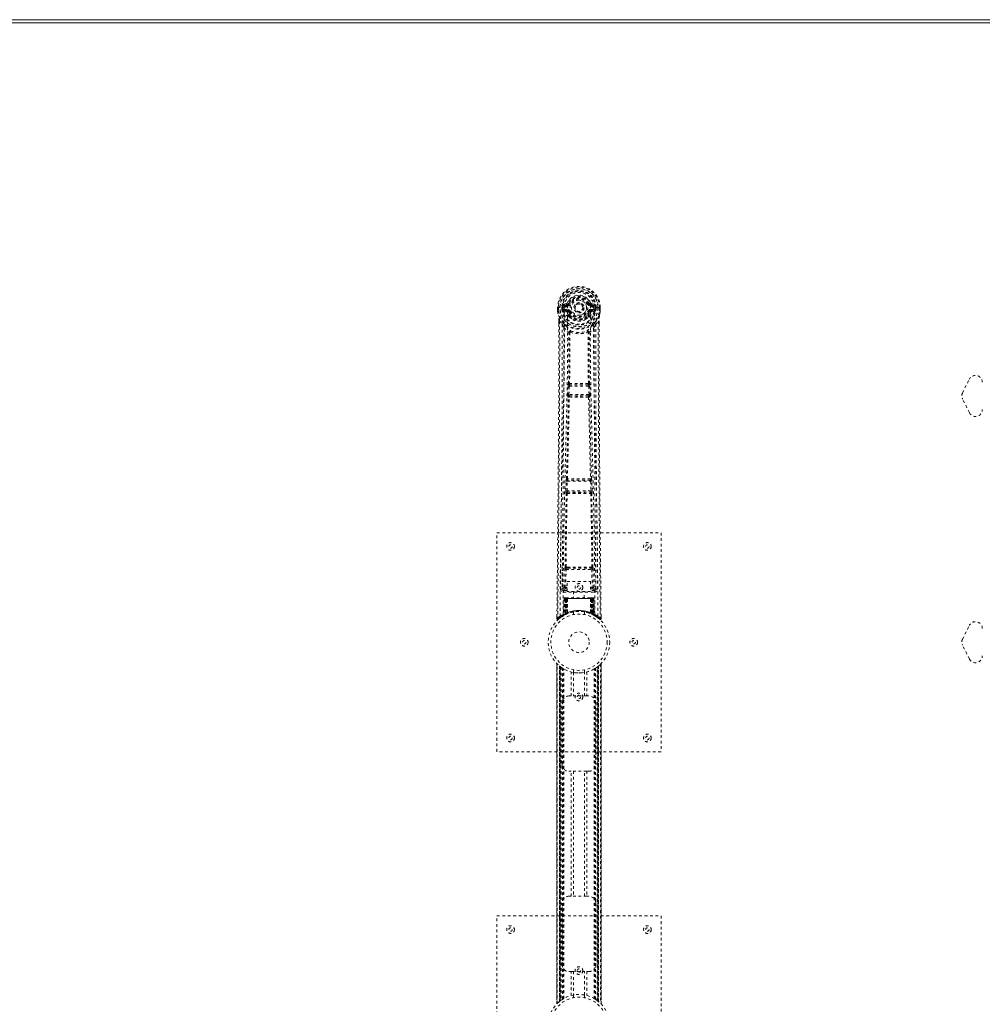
# Model space of a CAD drawing. Header units: inches. Extents: x 28 to 172, y 61 to 120.
# Tile 4 of 8: x 64 to 99, y 84 to 120. Entities that reach past the tile are written whole.
import ezdxf

# ---------------------------------------------------------------- set-up
doc = ezdxf.new("R2010")
doc.units = ezdxf.units.IN
doc.header["$MEASUREMENT"] = 0
doc.linetypes.add('SLD-Dashed', pattern=[0.075, 0.05, -0.025])
doc.linetypes.add('SLD-Solid', pattern=[0])

msp = doc.modelspace()

# ---------------------------------------------------------------- linework, layer by layer
at = {"color": 7, "linetype": 'SLD-Solid', "lineweight": 15}
for p, q in [((28.374, 120.005), (100.124, 120.005)), ((100.124, 119.887), (28.492, 119.887)), ((100.124, 119.887), (28.492, 119.887))]:
    msp.add_line(p, q, dxfattribs=at)
at = {"color": 7, "linetype": 'SLD-Dashed', "lineweight": 0}
for p, q in [((83.226, 109.487), (83.226, 109.37)), ((83.23, 109.487), (83.226, 109.487)), ((83.227, 109.487), (83.227, 109.37)), ((83.283, 109.486), (83.23, 109.487)), ((83.256, 109.485), (83.256, 109.37)), ((83.306, 109.486), (83.283, 109.486)), ((83.312, 109.486), (83.306, 109.486)), ((83.462, 109.486), (83.312, 109.486)), ((83.377, 109.413), (83.377, 109.485)), ((83.377, 109.413), (83.407, 109.414)), ((83.377, 109.413), (83.377, 109.413)), ((83.412, 109.485), (83.407, 109.485)), ((83.407, 109.485), (83.407, 109.414)), ((83.407, 109.414), (83.413, 109.395)), ((83.412, 109.407), (83.412, 109.485)), ((83.413, 109.395), (83.412, 109.407)), ((83.549, 109.63), (83.43, 109.606)), ((83.447, 109.418), (83.447, 109.388)), ((83.447, 109.418), (83.577, 109.418)), ((83.577, 109.364), (83.447, 109.388)), ((83.447, 109.388), (83.577, 109.388)), ((83.46, 109.57), (83.577, 109.591)), ((83.46, 109.57), (83.46, 109.54)), ((83.577, 109.57), (83.46, 109.57)), ((83.577, 109.54), (83.46, 109.54)), ((83.577, 109.591), (83.577, 109.57)), ((83.577, 109.54), (83.577, 109.57)), ((83.577, 109.418), (83.577, 109.388)), ((83.577, 109.364), (83.577, 109.388)), ((83.582, 109.657), (83.637, 109.634)), ((83.633, 109.626), (83.637, 109.634)), ((83.637, 109.634), (83.659, 109.625)), ((84.162, 109.479), (84.161, 109.464)), ((84.162, 109.488), (84.162, 109.479)), ((84.352, 109.625), (84.374, 109.634)), ((84.374, 109.634), (84.378, 109.626)), ((84.434, 109.591), (84.551, 109.57)), ((84.434, 109.591), (84.434, 109.57)), ((84.551, 109.57), (84.434, 109.57)), ((84.434, 109.54), (84.434, 109.57)), ((84.551, 109.54), (84.434, 109.54)), ((84.434, 109.418), (84.434, 109.388)), ((84.434, 109.418), (84.564, 109.418)), ((84.564, 109.388), (84.434, 109.364)), ((84.434, 109.364), (84.434, 109.388)), ((84.434, 109.388), (84.564, 109.388)), ((84.581, 109.606), (84.462, 109.63)), ((84.549, 109.486), (84.549, 109.486)), ((84.699, 109.486), (84.549, 109.486)), ((84.551, 109.54), (84.551, 109.57)), ((84.564, 109.388), (84.564, 109.418)), ((84.604, 109.414), (84.598, 109.395)), ((84.598, 109.395), (84.599, 109.407)), ((84.599, 109.485), (84.604, 109.485)), ((84.599, 109.407), (84.599, 109.485)), ((84.604, 109.414), (84.604, 109.485)), ((84.604, 109.414), (84.634, 109.413)), ((84.634, 109.485), (84.634, 109.413)), ((84.634, 109.485), (84.634, 109.485)), ((84.634, 109.413), (84.634, 109.413)), ((84.705, 109.486), (84.699, 109.486)), ((84.728, 109.486), (84.705, 109.486)), ((84.781, 109.487), (84.728, 109.486)), ((84.755, 109.37), (84.755, 109.485)), ((84.785, 109.487), (84.781, 109.487)), ((84.783, 109.37), (84.784, 109.487)), ((84.785, 109.487), (84.785, 109.37)), ((83.226, 109.37), (83.226, 109.365)), ((83.419, 109.37), (83.422, 109.366)), ((83.432, 109.355), (83.422, 109.366)), ((83.432, 109.355), (83.547, 109.334)), ((83.632, 109.322), (83.625, 109.334)), ((83.659, 109.334), (83.632, 109.322)), ((83.634, 109.174), (83.634, 109.196)), ((83.653, 109.129), (83.641, 109.146)), ((83.657, 109.201), (83.658, 109.179)), ((84.379, 109.322), (84.352, 109.334)), ((84.353, 109.179), (84.354, 109.201)), ((84.37, 109.146), (84.358, 109.129)), ((84.377, 109.174), (84.377, 109.196)), ((84.386, 109.334), (84.379, 109.322)), ((84.464, 109.334), (84.579, 109.355)), ((84.589, 109.366), (84.579, 109.355)), ((84.579, 109.355), (84.579, 109.355)), ((84.579, 109.355), (84.579, 109.355)), ((84.589, 109.366), (84.592, 109.37)), ((84.785, 109.365), (84.785, 109.37)), ((83.269, 108.987), (83.269, 108.885)), ((83.27, 108.987), (83.27, 108.885)), ((83.298, 108.986), (83.395, 108.871)), ((83.454, 108.758), (83.395, 108.871)), ((84.616, 108.871), (84.557, 108.758)), ((84.616, 108.871), (84.713, 108.986)), ((84.741, 108.898), (84.741, 108.987)), ((84.742, 108.987), (84.742, 108.898)), ((83.595, 106.306), (83.607, 106.614)), ((83.607, 106.614), (83.609, 106.648)), ((83.626, 106.705), (83.625, 106.704)), ((83.639, 106.304), (83.651, 106.613)), ((83.651, 106.613), (84.36, 106.613)), ((83.67, 106.658), (83.671, 106.658)), ((84.341, 106.658), (83.67, 106.658)), ((84.34, 106.658), (84.341, 106.658)), ((84.36, 106.613), (84.372, 106.304)), ((84.386, 106.704), (84.385, 106.705)), ((84.404, 106.614), (84.402, 106.648)), ((84.416, 106.306), (84.404, 106.614)), ((98.025, 106.367), (98.275, 106.867)), ((83.618, 106.212), (83.605, 106.216)), ((84.372, 106.304), (83.639, 106.304)), ((83.662, 106.255), (83.649, 106.259)), ((83.649, 106.259), (84.361, 106.259)), ((84.361, 106.259), (84.349, 106.255)), ((84.393, 106.212), (84.406, 106.216)), ((98.275, 105.644), (98.025, 106.144)), ((83.526, 102.783), (83.536, 103.136)), ((83.55, 103.226), (83.55, 103.226)), ((83.57, 102.782), (83.581, 103.135)), ((83.581, 103.135), (84.43, 103.135)), ((83.594, 103.18), (83.595, 103.18)), ((84.417, 103.18), (83.594, 103.18)), ((84.416, 103.18), (84.417, 103.18)), ((84.43, 103.135), (84.441, 102.782)), ((84.461, 103.226), (84.461, 103.226)), ((84.485, 102.783), (84.475, 103.136)), ((83.533, 102.694), (83.539, 102.691)), ((84.441, 102.782), (83.57, 102.782)), ((83.583, 102.735), (83.577, 102.737)), ((83.577, 102.737), (84.434, 102.737)), ((84.434, 102.737), (84.428, 102.735)), ((84.472, 102.691), (84.478, 102.694)), ((81.005, 93.255), (81.005, 101.255)), ((81.005, 101.255), (87.005, 101.255)), ((87.005, 101.255), (87.005, 93.255)), ((83.397, 100.013), (83.389, 99.199)), ((83.481, 99.252), (83.488, 99.912)), ((83.526, 99.252), (83.533, 99.912)), ((83.58, 100.003), (83.531, 100.002)), ((83.533, 99.912), (84.478, 99.912)), ((83.542, 99.956), (83.59, 99.956)), ((83.59, 99.956), (84.421, 99.956)), ((84.421, 99.956), (84.469, 99.956)), ((84.48, 100.002), (84.431, 100.003)), ((84.478, 99.912), (84.485, 99.252)), ((84.53, 99.252), (84.523, 99.912)), ((84.622, 99.199), (84.614, 100.013)), ((83.568, 99.479), (84.429, 99.479)), ((83.568, 99.113), (83.568, 99.479)), ((84.429, 99.479), (84.429, 99.113)), ((83.389, 99.199), (83.389, 99.197)), ((83.389, 99.197), (83.389, 99.188)), ((83.389, 99.195), (83.392, 99.178)), ((83.434, 99.15), (83.434, 99.089)), ((83.568, 99.15), (83.434, 99.15)), ((83.434, 99.089), (84.577, 99.089)), ((83.526, 99.207), (83.526, 99.252)), ((83.568, 99.252), (83.526, 99.252)), ((83.568, 99.207), (83.526, 99.207)), ((84.429, 99.113), (83.568, 99.113)), ((83.81, 99.113), (83.81, 98.88)), ((84.2, 98.88), (84.2, 99.113)), ((84.429, 99.252), (84.485, 99.252)), ((84.429, 99.207), (84.485, 99.207)), ((84.577, 99.15), (84.429, 99.15)), ((84.53, 99.252), (84.485, 99.252)), ((84.485, 99.207), (84.485, 99.252)), ((84.577, 99.089), (84.577, 99.15)), ((84.619, 99.178), (84.622, 99.195)), ((84.622, 99.197), (84.622, 99.199)), ((84.622, 99.188), (84.622, 99.197)), ((83.459, 98.851), (83.438, 98.246)), ((83.472, 98.851), (83.452, 98.254)), ((83.472, 98.851), (83.459, 98.851)), ((83.491, 98.851), (83.47, 98.265)), ((83.493, 98.855), (83.471, 98.261)), ((83.49, 98.88), (83.486, 98.88)), ((83.491, 98.88), (83.491, 98.88)), ((83.558, 98.851), (83.491, 98.851)), ((83.499, 98.88), (83.498, 98.878)), ((83.498, 98.851), (83.498, 98.294)), ((83.503, 98.88), (83.499, 98.88)), ((83.512, 98.88), (83.502, 98.88)), ((83.503, 98.851), (84.508, 98.851)), ((83.503, 98.297), (83.503, 98.851)), ((83.511, 98.301), (83.512, 98.851)), ((83.516, 98.88), (83.512, 98.88)), ((83.516, 98.851), (83.516, 98.303)), ((84.495, 98.851), (83.516, 98.851)), ((83.587, 98.88), (83.521, 98.88)), ((83.53, 98.851), (83.53, 98.309)), ((83.533, 98.851), (83.53, 98.851)), ((83.533, 98.851), (84.477, 98.851)), ((83.533, 98.311), (83.533, 98.851)), ((83.538, 98.3), (83.558, 98.851)), ((83.559, 98.851), (83.54, 98.3)), ((83.558, 98.851), (83.559, 98.851)), ((83.583, 98.328), (83.588, 98.853)), ((83.589, 98.851), (83.585, 98.33)), ((83.589, 98.851), (83.588, 98.853)), ((84.422, 98.851), (83.589, 98.851)), ((84.421, 98.88), (83.59, 98.88)), ((84.423, 98.853), (84.422, 98.851)), ((84.426, 98.33), (84.422, 98.851)), ((84.423, 98.853), (84.428, 98.329)), ((84.49, 98.88), (84.424, 98.88)), ((84.452, 98.851), (84.453, 98.851)), ((84.471, 98.3), (84.452, 98.851)), ((84.52, 98.851), (84.453, 98.851)), ((84.453, 98.851), (84.473, 98.3)), ((84.481, 98.851), (84.477, 98.851)), ((84.477, 98.851), (84.477, 98.311)), ((84.481, 98.309), (84.481, 98.851)), ((84.499, 98.88), (84.495, 98.88)), ((84.495, 98.303), (84.495, 98.851)), ((84.508, 98.88), (84.499, 98.88)), ((84.499, 98.851), (84.5, 98.301)), ((84.512, 98.88), (84.508, 98.88)), ((84.508, 98.851), (84.508, 98.297)), ((84.513, 98.294), (84.513, 98.851)), ((84.54, 98.261), (84.518, 98.855)), ((84.52, 98.88), (84.52, 98.88)), ((84.52, 98.851), (84.541, 98.265)), ((84.525, 98.88), (84.521, 98.88)), ((84.538, 98.851), (84.559, 98.254)), ((84.552, 98.851), (84.538, 98.851)), ((84.552, 98.851), (84.573, 98.246)), ((83.438, 98.246), (83.452, 98.254)), ((83.455, 98.239), (83.521, 98.274)), ((83.47, 98.265), (83.538, 98.3)), ((83.478, 98.271), (83.483, 98.269)), ((83.498, 98.294), (83.503, 98.297)), ((83.51, 98.268), (83.498, 98.294)), ((83.51, 98.268), (83.502, 98.264)), ((83.515, 98.271), (83.503, 98.297)), ((83.515, 98.271), (83.51, 98.268)), ((83.524, 98.275), (83.511, 98.301)), ((83.542, 98.283), (83.515, 98.271)), ((83.528, 98.277), (83.516, 98.303)), ((83.521, 98.274), (83.523, 98.274)), ((83.524, 98.275), (83.528, 98.277)), ((83.542, 98.283), (83.53, 98.309)), ((83.545, 98.285), (83.533, 98.311)), ((83.54, 98.3), (83.538, 98.3)), ((83.583, 98.328), (83.585, 98.33)), ((83.585, 98.302), (83.588, 98.303)), ((83.805, 98.363), (83.805, 98.266)), ((84.205, 98.266), (84.205, 98.363)), ((84.423, 98.303), (84.425, 98.302)), ((84.426, 98.33), (84.428, 98.329)), ((84.477, 98.311), (84.466, 98.285)), ((84.469, 98.283), (84.466, 98.285)), ((84.481, 98.309), (84.469, 98.283)), ((84.473, 98.3), (84.471, 98.3)), ((84.473, 98.3), (84.541, 98.265)), ((84.495, 98.303), (84.483, 98.277)), ((84.483, 98.277), (84.487, 98.275)), ((84.5, 98.301), (84.487, 98.275)), ((84.488, 98.274), (84.489, 98.274)), ((84.489, 98.274), (84.556, 98.239)), ((84.508, 98.297), (84.496, 98.271)), ((84.501, 98.268), (84.496, 98.271)), ((84.513, 98.294), (84.501, 98.268)), ((84.508, 98.297), (84.513, 98.294)), ((84.559, 98.254), (84.573, 98.246)), ((83.199, 98.199), (83.199, 98.114)), ((83.199, 98.114), (83.229, 98.113)), ((83.249, 98.091), (83.35, 98.172)), ((83.359, 98.179), (83.42, 98.216)), ((83.423, 98.221), (83.437, 98.229)), ((84.574, 98.229), (84.587, 98.221)), ((84.782, 98.113), (84.762, 98.091)), ((84.812, 98.114), (84.811, 98.198)), ((98.025, 97.367), (98.275, 97.867)), ((98.275, 96.644), (98.025, 97.144)), ((83.2, 96.471), (83.2, 84.04)), ((83.2, 84.041), (83.2, 96.47)), ((83.2, 96.47), (83.201, 96.469)), ((83.2, 96.469), (83.2, 84.042)), ((83.212, 84.053), (83.212, 96.457)), ((84.798, 96.457), (84.798, 84.053)), ((84.811, 84.04), (84.811, 96.471)), ((84.811, 96.47), (84.811, 84.041)), ((84.811, 84.042), (84.811, 96.469)), ((83.29, 84.124), (83.29, 96.387)), ((83.29, 96.387), (83.29, 84.124)), ((83.295, 96.383), (83.295, 84.128)), ((83.335, 96.352), (83.299, 96.38)), ((83.299, 84.131), (83.299, 96.38)), ((83.299, 96.38), (83.299, 84.131)), ((83.304, 96.375), (83.304, 84.135)), ((83.314, 84.143), (83.314, 96.368)), ((83.315, 84.144), (83.315, 96.367)), ((83.317, 96.366), (83.317, 84.145)), ((83.319, 96.364), (83.319, 84.147)), ((83.349, 96.341), (83.349, 84.169)), ((83.407, 96.303), (83.403, 96.306)), ((83.407, 84.208), (83.407, 96.303)), ((83.433, 84.224), (83.433, 96.287)), ((83.45, 84.234), (83.45, 96.277)), ((83.724, 95.29), (83.724, 96.166)), ((83.805, 96.244), (83.805, 96.148)), ((83.808, 96.148), (83.808, 95.29)), ((84.203, 95.29), (84.203, 96.148)), ((84.205, 96.148), (84.205, 96.244)), ((84.287, 96.166), (84.287, 95.29)), ((84.561, 84.234), (84.561, 96.277)), ((84.578, 84.224), (84.578, 96.287)), ((84.604, 84.208), (84.604, 96.303)), ((84.669, 84.163), (84.669, 96.347)), ((84.692, 84.147), (84.692, 96.364)), ((84.694, 84.145), (84.694, 96.366)), ((84.696, 96.367), (84.698, 96.368)), ((84.696, 96.367), (84.696, 84.144)), ((84.7, 96.37), (84.7, 84.14)), ((84.716, 96.383), (84.71, 96.378)), ((84.712, 96.38), (84.712, 84.131)), ((84.712, 84.131), (84.712, 96.38)), ((84.714, 84.129), (84.714, 96.382)), ((84.721, 96.387), (84.716, 96.383)), ((84.716, 84.128), (84.716, 96.383)), ((84.72, 84.124), (84.72, 96.387)), ((84.721, 96.387), (84.721, 84.124)), ((83.39, 92.79), (83.39, 95.04)), ((83.64, 95.29), (83.724, 95.29)), ((84.287, 95.29), (83.724, 95.29)), ((84.287, 95.29), (84.37, 95.29)), ((84.62, 95.04), (84.62, 92.79)), ((87.005, 93.255), (81.005, 93.255)), ((83.724, 92.54), (83.64, 92.54)), ((83.724, 87.97), (83.724, 92.54)), ((84.287, 92.54), (83.724, 92.54)), ((83.808, 92.54), (83.808, 87.97)), ((84.203, 87.97), (84.203, 92.54)), ((84.287, 92.54), (84.287, 87.97)), ((84.37, 92.54), (84.287, 92.54)), ((83.64, 87.97), (83.724, 87.97)), ((84.287, 87.97), (83.724, 87.97)), ((84.287, 87.97), (84.37, 87.97)), ((83.39, 85.47), (83.39, 87.72)), ((84.62, 87.72), (84.62, 85.47)), ((81.005, 79.255), (81.005, 87.255)), ((81.005, 87.255), (87.005, 87.255)), ((87.005, 87.255), (87.005, 79.255)), ((83.724, 85.22), (83.64, 85.22)), ((83.724, 84.345), (83.724, 85.22)), ((83.724, 85.22), (84.287, 85.22)), ((83.808, 85.22), (83.808, 84.363)), ((84.203, 84.363), (84.203, 85.22)), ((84.287, 85.22), (84.287, 84.345)), ((84.37, 85.22), (84.287, 85.22)), ((83.805, 84.363), (83.805, 84.266)), ((84.205, 84.266), (84.205, 84.363)), ((84.604, 84.208), (84.608, 84.205)), ((83.29, 84.124), (83.295, 84.128)), ((83.301, 84.132), (83.295, 84.128)), ((83.304, 84.135), (83.322, 84.149)), ((83.315, 84.144), (83.313, 84.142)), ((84.676, 84.159), (84.712, 84.131)), ((84.716, 84.128), (84.721, 84.124)), ((84.811, 84.041), (84.81, 84.042))]:
    msp.add_line(p, q, dxfattribs=at)
at = {"color": 7, "linetype": 'SLD-Dashed', "lineweight": 0, "flags": 128}
for points in [[(83.58, 109.516), (83.585, 109.594), (83.608, 109.669), (83.647, 109.739), (83.701, 109.8), (83.767, 109.85), (83.841, 109.886), (83.922, 109.908), (84.005, 109.916), (84.089, 109.908), (84.17, 109.886), (84.244, 109.85), (84.31, 109.8), (84.364, 109.739), (84.403, 109.669), (84.426, 109.594), (84.431, 109.516)], [(83.226, 109.487), (83.226, 109.486), (83.227, 109.486), (83.229, 109.486), (83.233, 109.486), (83.237, 109.486), (83.243, 109.486), (83.249, 109.485), (83.256, 109.485)], [(83.317, 98.208), (83.323, 99.798), (83.342, 101.387), (83.372, 102.974), (83.41, 104.557), (83.439, 105.796), (83.463, 107.032), (83.473, 108.262), (83.462, 109.486)], [(83.407, 109.414), (83.407, 109.414), (83.407, 109.414)], [(83.412, 109.407), (83.429, 109.416), (83.447, 109.418)], [(83.46, 109.54), (83.437, 109.545), (83.417, 109.558)], [(83.426, 98.263), (83.433, 99.849), (83.453, 101.434), (83.486, 103.017), (83.527, 104.595), (83.558, 105.833), (83.582, 107.066), (83.592, 108.294), (83.58, 109.516)], [(83.686, 109.613), (83.681, 109.616), (83.676, 109.618), (83.671, 109.62), (83.667, 109.621), (83.664, 109.623), (83.661, 109.624), (83.659, 109.625), (83.659, 109.625)], [(84.325, 109.613), (84.33, 109.616), (84.335, 109.618), (84.34, 109.62), (84.344, 109.621), (84.347, 109.623), (84.35, 109.624), (84.351, 109.625), (84.352, 109.625)], [(84.585, 98.263), (84.578, 99.849), (84.558, 101.434), (84.525, 103.017), (84.484, 104.595), (84.453, 105.832), (84.429, 107.066), (84.419, 108.294), (84.431, 109.516)], [(84.693, 98.208), (84.688, 99.798), (84.669, 101.387), (84.639, 102.974), (84.601, 104.557), (84.572, 105.796), (84.548, 107.032), (84.538, 108.262), (84.549, 109.486)], [(84.594, 109.558), (84.574, 109.545), (84.551, 109.54)], [(84.564, 109.418), (84.582, 109.416), (84.599, 109.407)], [(84.604, 109.485), (84.608, 109.485), (84.614, 109.485), (84.624, 109.485), (84.634, 109.485)], [(84.604, 109.414), (84.604, 109.414), (84.604, 109.414)], [(84.755, 109.485), (84.762, 109.485), (84.768, 109.486), (84.774, 109.486), (84.778, 109.486), (84.782, 109.486), (84.784, 109.486), (84.785, 109.486), (84.785, 109.487)], [(83.226, 109.37), (83.239, 109.275), (83.255, 109.199)], [(83.226, 109.365), (83.227, 109.366), (83.229, 109.366), (83.232, 109.366), (83.236, 109.367), (83.24, 109.367), (83.245, 109.368), (83.25, 109.369), (83.256, 109.37)], [(83.256, 109.37), (83.25, 109.37), (83.243, 109.37), (83.238, 109.37), (83.233, 109.37), (83.23, 109.37), (83.227, 109.37), (83.226, 109.37), (83.226, 109.37)], [(83.226, 109.365), (83.238, 109.277), (83.257, 109.189)], [(83.255, 109.199), (83.255, 109.194), (83.257, 109.189)], [(83.437, 108.91), (83.336, 109.034), (83.257, 109.189)], [(83.575, 109.312), (83.561, 109.329), (83.547, 109.334)], [(83.634, 109.196), (83.603, 109.247), (83.575, 109.312)], [(83.632, 109.322), (83.658, 109.262), (83.686, 109.214)], [(83.653, 109.129), (83.728, 109.069), (83.778, 109.043)], [(83.686, 109.345), (83.681, 109.343), (83.676, 109.341), (83.671, 109.339), (83.667, 109.337), (83.664, 109.336), (83.661, 109.335), (83.659, 109.334), (83.659, 109.334)], [(84.233, 109.043), (84.283, 109.069), (84.358, 109.129)], [(84.325, 109.345), (84.33, 109.343), (84.335, 109.341), (84.34, 109.339), (84.344, 109.337), (84.347, 109.336), (84.35, 109.335), (84.351, 109.334), (84.352, 109.334)], [(84.377, 109.196), (84.408, 109.247), (84.436, 109.312)], [(84.436, 109.312), (84.45, 109.329), (84.464, 109.334)], [(84.574, 108.91), (84.675, 109.034), (84.754, 109.189)], [(84.754, 109.189), (84.771, 109.267), (84.785, 109.365)], [(84.754, 109.189), (84.756, 109.194), (84.756, 109.199)], [(84.785, 109.37), (84.785, 109.37), (84.784, 109.37), (84.781, 109.37), (84.778, 109.37), (84.773, 109.37), (84.768, 109.37), (84.761, 109.37), (84.755, 109.37)], [(84.785, 109.365), (84.784, 109.366), (84.782, 109.366), (84.779, 109.366), (84.775, 109.367), (84.771, 109.367), (84.766, 109.368), (84.76, 109.369), (84.755, 109.37)], [(84.785, 109.37), (84.772, 109.275), (84.756, 109.199)], [(83.269, 108.885), (83.266, 106.269), (83.249, 103.553), (83.224, 100.831), (83.199, 98.114)], [(83.298, 108.986), (83.3, 108.172), (83.299, 107.323), (83.297, 106.439), (83.293, 105.637), (83.29, 105.12), (83.287, 104.578), (83.282, 104.011), (83.278, 103.448), (83.274, 102.96), (83.268, 102.313), (83.262, 101.625), (83.255, 100.896), (83.248, 100.219), (83.229, 98.113)], [(83.269, 108.987), (83.268, 108.987), (83.269, 108.987), (83.272, 108.986), (83.276, 108.986), (83.281, 108.986), (83.286, 108.986), (83.293, 108.986), (83.298, 108.986)], [(83.395, 108.871), (83.395, 108.13), (83.393, 107.358), (83.391, 106.555), (83.387, 105.789), (83.382, 105.014), (83.376, 104.238), (83.369, 103.482), (83.363, 102.757), (83.357, 102.081), (83.349, 101.324), (83.342, 100.615), (83.336, 99.918), (83.329, 99.195)], [(83.454, 108.758), (83.445, 105.571), (83.419, 102.384), (83.389, 99.195)], [(83.454, 108.758), (83.538, 108.66), (83.636, 108.574)], [(83.532, 108.822), (83.541, 108.814), (83.547, 108.807)], [(84.375, 108.574), (84.473, 108.66), (84.557, 108.758)], [(84.464, 108.807), (84.469, 108.813), (84.479, 108.822)], [(84.622, 99.195), (84.592, 102.384), (84.566, 105.571), (84.557, 108.758)], [(84.682, 99.195), (84.679, 99.571), (84.674, 100), (84.67, 100.47), (84.666, 100.895), (84.664, 101.117), (84.662, 101.34), (84.659, 101.563), (84.657, 101.815), (84.654, 102.07), (84.652, 102.317), (84.647, 102.821), (84.643, 103.289), (84.639, 103.721), (84.636, 104.144), (84.632, 104.634), (84.626, 105.474), (84.621, 106.323), (84.618, 107.2), (84.616, 108.054), (84.616, 108.871)], [(84.713, 108.986), (84.711, 108.248), (84.712, 107.467), (84.714, 106.644), (84.717, 105.779), (84.722, 104.982), (84.727, 104.153), (84.729, 103.962), (84.73, 103.769), (84.732, 103.575), (84.733, 103.442), (84.734, 103.312), (84.735, 103.177), (84.736, 103.036), (84.74, 102.582), (84.745, 102.078), (84.75, 101.522), (84.754, 101.171), (84.757, 100.799), (84.761, 100.396), (84.765, 100.02), (84.769, 99.53), (84.773, 99.094), (84.777, 98.712), (84.78, 98.386), (84.782, 98.114)], [(84.713, 108.986), (84.718, 108.986), (84.725, 108.986), (84.73, 108.986), (84.735, 108.986), (84.739, 108.986), (84.742, 108.987), (84.742, 108.987), (84.742, 108.987)], [(84.742, 108.898), (84.745, 106.27), (84.762, 103.551), (84.787, 100.833), (84.812, 98.114)], [(83.626, 106.705), (83.637, 107.637), (83.638, 108.565)], [(83.684, 108.583), (83.679, 108.592), (83.672, 108.599), (83.664, 108.602), (83.656, 108.603), (83.648, 108.599), (83.642, 108.593), (83.638, 108.584), (83.636, 108.574)], [(83.674, 108.572), (83.673, 107.643), (83.662, 106.71)], [(83.684, 108.583), (83.677, 108.579), (83.675, 108.576), (83.674, 108.574), (83.674, 108.572)], [(84.375, 108.574), (84.373, 108.584), (84.369, 108.593), (84.363, 108.599), (84.355, 108.603), (84.347, 108.602), (84.339, 108.599), (84.332, 108.592), (84.327, 108.583)], [(84.337, 108.572), (84.337, 108.574), (84.336, 108.576), (84.334, 108.579), (84.327, 108.583)], [(84.349, 106.71), (84.338, 107.643), (84.337, 108.572)], [(84.385, 106.705), (84.374, 107.637), (84.373, 108.565)], [(83.607, 106.614), (83.612, 106.614), (83.622, 106.614), (83.636, 106.613), (83.651, 106.613)], [(83.651, 106.613), (83.652, 106.621), (83.654, 106.63), (83.658, 106.644), (83.664, 106.654), (83.667, 106.656), (83.669, 106.657), (83.67, 106.658)], [(84.36, 106.613), (84.367, 106.613), (84.375, 106.613), (84.382, 106.614), (84.389, 106.614), (84.394, 106.614), (84.399, 106.614), (84.402, 106.614), (84.404, 106.614)], [(83.55, 103.226), (83.585, 104.721), (83.618, 106.212)], [(83.584, 103.229), (83.62, 104.725), (83.653, 106.216)], [(83.595, 106.306), (83.597, 106.306), (83.6, 106.305), (83.605, 106.305), (83.61, 106.305), (83.617, 106.305), (83.624, 106.305), (83.631, 106.304), (83.639, 106.304)], [(83.649, 106.259), (83.645, 106.263), (83.641, 106.273), (83.639, 106.287), (83.639, 106.295), (83.639, 106.304)], [(84.357, 106.216), (84.391, 104.725), (84.427, 103.229)], [(84.372, 106.304), (84.372, 106.295), (84.372, 106.287), (84.37, 106.273), (84.366, 106.263), (84.361, 106.259)], [(84.372, 106.304), (84.38, 106.304), (84.387, 106.305), (84.394, 106.305), (84.401, 106.305), (84.406, 106.305), (84.411, 106.305), (84.414, 106.306), (84.416, 106.306)], [(84.461, 103.226), (84.426, 104.721), (84.393, 106.212)], [(83.536, 103.136), (83.538, 103.17), (83.538, 103.171)], [(83.536, 103.136), (83.538, 103.136), (83.541, 103.136), (83.546, 103.136), (83.551, 103.136), (83.558, 103.135), (83.565, 103.135), (83.573, 103.135), (83.581, 103.135)], [(83.555, 103.206), (83.553, 103.209), (83.55, 103.226)], [(84.43, 103.135), (84.438, 103.135), (84.446, 103.135), (84.453, 103.135), (84.46, 103.136), (84.465, 103.136), (84.47, 103.136), (84.473, 103.136), (84.475, 103.136)], [(84.475, 103.136), (84.473, 103.17), (84.473, 103.171)], [(83.498, 100.001), (83.514, 101.347), (83.539, 102.691)], [(83.526, 102.783), (83.527, 102.783), (83.53, 102.783), (83.535, 102.783), (83.54, 102.783), (83.547, 102.783), (83.554, 102.783), (83.562, 102.782), (83.57, 102.782)], [(83.531, 100.002), (83.547, 101.348), (83.573, 102.693)], [(84.438, 102.693), (84.463, 101.348), (84.48, 100.002)], [(84.441, 102.782), (84.449, 102.782), (84.457, 102.783), (84.464, 102.783), (84.471, 102.783), (84.476, 102.783), (84.481, 102.783), (84.484, 102.783), (84.485, 102.783)], [(84.513, 100.001), (84.497, 101.347), (84.472, 102.691)], [(83.488, 99.912), (83.493, 99.912), (83.503, 99.912), (83.517, 99.912), (83.533, 99.912)], [(83.542, 99.956), (83.525, 99.96), (83.514, 99.967)], [(83.58, 100.003), (83.791, 100.003), (84.005, 100.003), (84.22, 100.003), (84.431, 100.003)], [(83.59, 99.956), (83.794, 99.956), (84, 99.956), (84.212, 99.956), (84.421, 99.956)], [(84.478, 99.912), (84.493, 99.912), (84.508, 99.912), (84.518, 99.912), (84.523, 99.912)], [(83.481, 99.252), (83.412, 99.224), (83.391, 99.198)], [(83.434, 99.15), (83.457, 99.178), (83.526, 99.207)], [(83.481, 99.252), (83.486, 99.252), (83.496, 99.252), (83.51, 99.252), (83.526, 99.252)], [(84.485, 99.207), (84.554, 99.178), (84.577, 99.15)], [(84.622, 99.195), (84.599, 99.224), (84.53, 99.252)], [(83.459, 98.851), (83.462, 98.851), (83.47, 98.851), (83.483, 98.851), (83.498, 98.851)], [(83.512, 98.851), (83.497, 98.851), (83.485, 98.851), (83.476, 98.851), (83.472, 98.851)], [(83.491, 98.851), (83.491, 98.851), (83.493, 98.851), (83.496, 98.851), (83.501, 98.851), (83.507, 98.851), (83.514, 98.851), (83.522, 98.851), (83.53, 98.851)], [(83.512, 98.879), (83.508, 98.879), (83.506, 98.88), (83.505, 98.88), (83.505, 98.88)], [(83.569, 98.87), (83.562, 98.861), (83.559, 98.851)], [(83.588, 98.853), (83.573, 98.867), (83.569, 98.87)], [(84.423, 98.853), (84.438, 98.867), (84.442, 98.87)], [(84.452, 98.851), (84.449, 98.861), (84.442, 98.87)], [(84.481, 98.851), (84.489, 98.851), (84.497, 98.851), (84.504, 98.851), (84.51, 98.851), (84.515, 98.851), (84.518, 98.851), (84.52, 98.851), (84.52, 98.851)], [(84.491, 98.88), (84.49, 98.88), (84.489, 98.88)], [(84.506, 98.88), (84.506, 98.88), (84.505, 98.88), (84.503, 98.879), (84.499, 98.879)], [(84.538, 98.851), (84.535, 98.851), (84.526, 98.851), (84.514, 98.851), (84.499, 98.851)], [(84.513, 98.851), (84.528, 98.851), (84.541, 98.851), (84.549, 98.851), (84.552, 98.851)], [(84.52, 98.851), (84.519, 98.858), (84.518, 98.86)], [(84.539, 98.248), (84.533, 98.252), (84.501, 98.268)], [(84.542, 98.257), (84.541, 98.263), (84.541, 98.265)], [(84.579, 98.228), (84.573, 98.239), (84.568, 98.253)], [(84.573, 98.24), (84.572, 98.246), (84.572, 98.247)], [(83.202, 98.114), (83.204, 98.106), (83.207, 98.099), (83.212, 98.092), (83.218, 98.087), (83.226, 98.084), (83.233, 98.084), (83.24, 98.086), (83.247, 98.09)], [(84.764, 98.094), (84.771, 98.09), (84.779, 98.087), (84.787, 98.087), (84.795, 98.088), (84.802, 98.092), (84.807, 98.097), (84.811, 98.104), (84.812, 98.111)], [(84.812, 98.114), (84.812, 98.114), (84.81, 98.114), (84.804, 98.113), (84.794, 98.114), (84.788, 98.114), (84.782, 98.113)], [(84.71, 96.378), (84.714, 96.381), (84.715, 96.383), (84.716, 96.383)], [(83.808, 84.363), (83.819, 84.365), (83.826, 84.366)], [(83.31, 84.139), (83.311, 84.141), (83.314, 84.143)], [(84.7, 84.14), (84.711, 84.132), (84.716, 84.127)]]:
    msp.add_lwpolyline(points, dxfattribs=at)
at = {"color": 7, "linetype": 'SLD-Dashed', "lineweight": 0}
for centre, radius in [((84.005, 109.479), 0.7), ((84.005, 109.479), 0.69), ((84.005, 109.479), 0.623), ((84.005, 109.479), 0.32), ((84.005, 109.479), 0.275), ((84.005, 109.479), 0.187), ((84.005, 109.479), 0.156), ((84.005, 109.479), 0.142), ((84.005, 109.479), 0.139), ((84.005, 109.479), 0.138), ((81.505, 100.755), 0.141), ((81.505, 100.755), 0.0625), ((86.505, 100.755), 0.14), ((86.505, 100.755), 0.0625), ((84.005, 99.255), 0.141), ((84.005, 99.255), 0.0625), ((84.005, 97.255), 1.125), ((84.005, 97.255), 1.03), ((84.005, 97.255), 0.376), ((82.005, 97.255), 0.141), ((82.005, 97.255), 0.0625), ((86.005, 97.255), 0.141), ((86.005, 97.255), 0.0625), ((84.005, 95.255), 0.141), ((84.005, 95.255), 0.0625), ((81.505, 93.755), 0.141), ((81.505, 93.755), 0.0625), ((86.505, 93.755), 0.14), ((86.505, 93.755), 0.0625), ((81.505, 86.755), 0.141), ((81.505, 86.755), 0.0625), ((86.505, 86.755), 0.14), ((86.505, 86.755), 0.0625), ((84.005, 85.255), 0.141), ((84.005, 85.255), 0.0625), ((84.005, 83.255), 1.125), ((84.005, 83.255), 1.03)]:
    msp.add_circle(centre, radius, dxfattribs=at)
for centre, radius, start, end in [((84.005, 109.479), 0.78, 0.5288, 179.4712), ((84.005, 109.479), 0.78, 0, 179.4852), ((84.005, 109.479), 0.75, 0.4563, 179.5437), ((84.005, 109.479), 0.629, 0.5444, 179.4556), ((84.005, 109.479), 0.599, 0.5443, 179.4557), ((84.005, 109.492), 0.543, 359.3661, 180.6339), ((84.005, 109.479), 0.459, 22.774, 157.226), ((84.005, 109.479), 0.4, 22.774, 157.226), ((84.005, 109.479), 0.376, 22.774, 157.226), ((84.005, 109.479), 0.346, 22.7739, 157.2261), ((84.005, 109.479), 0.275, 90.0001, 269.9999), ((84.005, 109.479), 0.275, 270.0001, 89.9999), ((83.4, 110.38), 0.895, 268.5067, 270.4045), ((84.005, 109.479), 0.632, 186.0642, 353.9358), ((84.005, 109.479), 0.602, 186.2697, 353.7303), ((84.005, 109.479), 0.593, 172.3909, 179.4476), ((83.497, 109.403), 0.0843, 185.4017, 202.6255), ((83.621, 109.53), 0.206, 158.3418, 172.3393), ((83.447, 109.358), 0.0305, 89.0375, 156.172), ((83.459, 109.6), 0.0299, 167.8939, 271.9502), ((83.579, 109.274), 0.242, 89.7357, 118.8241), ((83.577, 109.621), 0.0301, 162.3494, 268.5768), ((83.54, 109.675), 0.0455, 281.3546, 337.4683), ((83.571, 109.662), 0.0715, 274.7833, 329.7556), ((83.577, 109.659), 0.089, 270, 337.226), ((83.577, 109.659), 0.119, 269.9996, 337.2268), ((83.577, 109.299), 0.119, 22.7743, 90.0001), ((83.577, 109.299), 0.089, 22.774, 90), ((84.434, 109.659), 0.119, 202.7752, 269.9984), ((84.434, 109.299), 0.119, 90.0019, 157.2237), ((84.434, 109.659), 0.089, 202.774, 270), ((84.434, 109.299), 0.089, 90, 157.226), ((83.859, 110.938), 1.402, 291.5604, 293.9861), ((84.44, 109.662), 0.0714, 210.309, 265.2519), ((84.471, 109.675), 0.0455, 202.536, 258.6411), ((84.43, 109.267), 0.249, 61.7048, 89.8624), ((84.433, 109.621), 0.0301, 271.4517, 17.6198), ((84.552, 109.6), 0.0299, 268.0458, 12.1101), ((84.564, 109.358), 0.0305, 23.8336, 90.9591), ((84.39, 109.53), 0.206, 7.6591, 21.6573), ((84.485, 109.41), 0.115, 339.6796, 352.3034), ((84.005, 109.479), 0.593, 0.5524, 7.6091), ((83.256, 109.37), 0.03, 180.2178, 185.2738), ((84.005, 109.479), 0.787, 188.3239, 351.6761), ((82.068, 109.015), 1.202, 358.6563, 8.8145), ((84.005, 109.479), 0.758, 188.3239, 351.6761), ((79.676, 108.346), 3.679, 10.0121, 13.2368), ((83.874, 109.574), 0.497, 204.8145, 243.6301), ((83.812, 109.575), 0.439, 210.0685, 246.0869), ((83.577, 109.334), 0.0299, 91.048, 179.0046), ((83.605, 109.306), 0.031, 31.5918, 170.0526), ((83.575, 109.307), 0.0567, 28.2311, 87.9772), ((83.664, 109.193), 0.0305, 43.9302, 174.3733), ((83.656, 109.151), 0.0505, 88.2668, 115.7599), ((83.656, 109.128), 0.0506, 88.2585, 115.6732), ((83.678, 109.17), 0.0444, 175.0057, 212.6961), ((83.693, 109.123), 0.0404, 127.2282, 172.685), ((83.686, 109.177), 0.0371, 89.2731, 139.8319), ((84.005, 109.491), 0.453, 219.7482, 320.251), ((83.69, 109.18), 0.0326, 181.6515, 227.8206), ((84.005, 109.479), 0.376, 202.774, 337.226), ((84.005, 109.517), 0.494, 226.9721, 313.0281), ((84.005, 109.479), 0.346, 202.7735, 337.2265), ((84.005, 109.473), 0.411, 219.0116, 320.9884), ((84.005, 109.461), 0.476, 241.4719, 298.5269), ((84.005, 109.479), 0.156, 245.1542, 290.0596), ((83.94, 109.475), 0.465, 325.836, 340.7964), ((84.347, 109.193), 0.0305, 5.6328, 136.0676), ((84.325, 109.177), 0.0371, 40.1631, 90.7358), ((84.321, 109.18), 0.0326, 312.164, 358.359), ((84.318, 109.123), 0.0404, 7.2959, 52.7909), ((84.355, 109.128), 0.0506, 64.3242, 91.743), ((84.355, 109.151), 0.0504, 64.2254, 91.7502), ((84.142, 109.57), 0.491, 296.1271, 335.5129), ((84.333, 109.17), 0.0444, 327.3996, 4.9872), ((84.199, 109.576), 0.44, 293.9352, 329.9018), ((84.406, 109.306), 0.031, 10.1669, 148.1976), ((84.436, 109.307), 0.0565, 91.9605, 151.5628), ((84.434, 109.334), 0.0299, 1.0002, 88.9494), ((88.335, 108.346), 3.678, 166.7631, 169.9885), ((85.943, 109.015), 1.202, 171.1861, 181.3438), ((83.857, 108.423), 0.644, 130.739, 135.9116), ((84.979, 110.484), 2.203, 225.5684, 228.9424), ((83.515, 108.756), 0.0608, 58.0315, 177.6177), ((84.274, 109.317), 0.888, 215.0295, 230.869), ((83.737, 109.317), 0.888, 309.1315, 324.97), ((84.496, 108.756), 0.0608, 2.3831, 121.9705), ((83.031, 110.485), 2.205, 311.059, 314.431), ((84.154, 108.423), 0.643, 44.0867, 49.2609), ((83.696, 108.57), 0.0608, 73.4589, 176.3304), ((83.624, 108.566), 0.0143, 356.6462, 32.4463), ((83.67, 108.493), 0.0795, 87.4959, 113.9398), ((83.76, 108.565), 0.0786, 126.2593, 166.6765), ((84.005, 109.493), 0.965, 250.5262, 289.4748), ((84.005, 109.42), 0.844, 249.7733, 290.2269), ((84.315, 108.57), 0.0608, 3.6666, 106.5433), ((84.251, 108.565), 0.0786, 13.3291, 53.7352), ((84.341, 108.493), 0.0795, 66.0515, 92.5084), ((84.387, 108.566), 0.0143, 147.5761, 183.3352), ((98.499, 106.755), 0.25, 0, 153.4349), ((83.703, 106.652), 0.0933, 145.8707, 182.4629), ((83.671, 106.703), 0.0451, 177.8581, 268.9575), ((83.656, 106.621), 0.089, 86.1823, 109.6159), ((83.671, 106.703), 0.0451, 177.8499, 268.9541), ((83.748, 106.697), 0.0872, 171.8077, 206.8116), ((84.006, 73.975), 32.736, 89.3991, 90.6007), ((84.005, 73.29), 33.37, 89.4251, 90.5749), ((84.262, 106.697), 0.0873, 333.1885, 8.1897), ((84.339, 106.703), 0.0451, 271.0469, 2.1476), ((84.34, 106.703), 0.0451, 271.0418, 2.1411), ((84.301, 106.615), 0.0588, 357.8404, 46.6316), ((84.355, 106.622), 0.088, 70.2499, 93.952), ((84.308, 106.652), 0.0933, 357.5406, 34.127), ((83.758, 106.279), 0.165, 170.5927, 202.3691), ((83.65, 106.214), 0.0451, 90.8627, 177.5137), ((83.663, 106.21), 0.0451, 90.8937, 177.4004), ((83.647, 106.125), 0.0918, 86.0209, 108.5471), ((83.714, 106.223), 0.0607, 148.2993, 186.2241), ((84.006, 143.243), 37.028, 269.4553, 270.5445), ((84.005, 139.146), 32.893, 269.4021, 270.5979), ((84.348, 106.21), 0.0451, 2.6019, 89.1039), ((84.297, 106.223), 0.0612, 353.9377, 31.5389), ((84.364, 106.125), 0.092, 71.4689, 93.9868), ((84.361, 106.214), 0.0451, 2.4887, 89.1349), ((84.253, 106.279), 0.165, 337.6312, 9.4084), ((98.249, 106.255), 0.25, 153.4349, 206.5651), ((98.499, 105.755), 0.25, 206.5651, 0), ((83.656, 103.176), 0.118, 154.6419, 182.0186), ((83.577, 103.104), 0.125, 86.4443, 102.239), ((83.595, 103.225), 0.0451, 178.3757, 269.3654), ((83.595, 103.223), 0.0433, 202.7771, 270.2187), ((83.643, 103.141), 0.0626, 141.5425, 185.5207), ((83.653, 103.218), 0.0697, 170.9165, 213.0644), ((84.005, 69.655), 33.576, 89.2814, 90.7186), ((84.005, 69.831), 33.351, 89.2944, 90.7056), ((84.358, 103.218), 0.0697, 326.9324, 9.0867), ((84.416, 103.225), 0.0451, 270.6367, 1.6266), ((84.416, 103.225), 0.0451, 270.634, 1.6235), ((84.368, 103.141), 0.0626, 354.4859, 38.4564), ((84.434, 103.106), 0.123, 77.6584, 93.6584), ((84.355, 103.176), 0.118, 357.994, 25.359), ((83.745, 102.756), 0.221, 172.8778, 196.3624), ((83.578, 102.692), 0.0451, 90.5575, 178.058), ((83.584, 102.689), 0.0451, 90.5788, 178.0285), ((83.565, 102.557), 0.136, 86.743, 101.1109), ((83.629, 102.768), 0.0601, 166.8996, 211.4035), ((83.629, 102.701), 0.0567, 143.3833, 187.5189), ((84.005, 138.827), 36.136, 269.3136, 270.6865), ((84.005, 135.758), 33.026, 269.2675, 270.7325), ((84.427, 102.689), 0.0451, 1.9706, 89.4206), ((84.382, 102.701), 0.057, 352.6168, 36.4811), ((84.382, 102.768), 0.0601, 328.6009, 13.1019), ((84.433, 102.692), 0.0451, 1.9441, 89.4404), ((84.446, 102.558), 0.136, 78.8585, 93.2839), ((84.266, 102.756), 0.222, 343.6426, 7.1187), ((83.777, 99.926), 0.289, 164.982, 182.6476), ((83.524, 99.744), 0.258, 88.448, 95.7724), ((83.536, 99.999), 0.0384, 177.0831, 235.36), ((83.606, 99.996), 0.0756, 175.3476, 211.8392), ((83.61, 99.919), 0.0773, 151.6257, 185.4596), ((83.644, 99.992), 0.0652, 170.5397, 213.5516), ((84.367, 99.992), 0.0652, 326.4276, 9.445), ((84.405, 99.996), 0.075, 328.0115, 4.8004), ((84.467, 100.001), 0.0456, 271.9215, 359.0054), ((84.401, 99.919), 0.0772, 354.53, 28.3927), ((84.487, 99.744), 0.258, 84.2209, 91.5582), ((84.234, 99.926), 0.289, 357.3516, 15.0234), ((83.371, 102.058), 2.863, 269.1587, 270.3595), ((83.434, 99.194), 0.105, 179.3643, 270.0826), ((83.434, 99.195), 0.045, 202.0082, 269.9807), ((83.526, 99.252), 0.0451, 179.6166, 269.5758), ((84.485, 99.252), 0.0451, 270.4273, 0.3558), ((84.577, 99.194), 0.105, 269.9129, 0.6402), ((84.577, 99.195), 0.045, 270.0228, 337.9868), ((84.64, 102.072), 2.877, 269.6434, 270.8384), ((83.489, 98.85), 0.03, 90.0045, 178.0039), ((83.49, 98.85), 0.0305, 110.7117, 177.6463), ((83.502, 98.85), 0.03, 113.501, 178.0173), ((83.503, 98.849), 0.0315, 89.3097, 122.3696), ((83.526, 98.845), 0.0353, 81.8093, 170.679), ((83.521, 98.85), 0.03, 90.0616, 178.0702), ((83.52, 98.996), 0.119, 255.9049, 259.5622), ((83.911, 98.858), 0.408, 176.9289, 180.9955), ((84.36, 98.855), 0.849, 178.4157, 180.2232), ((83.939, 98.858), 0.424, 177.0434, 180.96), ((83.972, 98.858), 0.442, 177.1633, 180.9143), ((83.977, 98.858), 0.444, 177.1751, 180.9164), ((83.587, 98.85), 0.0299, 90.1854, 178.2054), ((83.59, 98.854), 0.0266, 90.7929, 141.4532), ((84.421, 98.854), 0.0265, 38.3715, 89.3823), ((84.424, 98.85), 0.0299, 1.7946, 89.8169), ((84.032, 98.858), 0.446, 359.0942, 2.8188), ((84.038, 98.858), 0.443, 359.088, 2.8344), ((84.49, 98.85), 0.03, 1.9311, 89.9371), ((84.073, 98.858), 0.423, 359.0444, 2.9708), ((84.074, 98.858), 0.425, 359.0508, 2.9551), ((84.097, 98.858), 0.411, 359.0111, 3.0505), ((84.508, 98.849), 0.0315, 57.9483, 90.6873), ((84.493, 98.99), 0.113, 280.0783, 283.9948), ((83.673, 98.854), 0.84, 359.7897, 1.6166), ((84.508, 98.85), 0.03, 1.9907, 66.5518), ((84.522, 98.85), 0.03, 1.9925, 89.9968), ((84.521, 98.85), 0.0305, 2.3651, 69.3685), ((84.006, 97.255), 1.158, 47.8714, 132.1369), ((83.991, 97.022), 1.364, 114.4494, 119.5851), ((84.005, 97.255), 1.127, 119.5262, 124.6575), ((83.408, 98.247), 0.03, 301.0742, 358.018), ((84.005, 97.223), 1.19, 60.88, 119.12), ((83.467, 98.276), 0.0429, 197.014, 245.8226), ((83.422, 98.255), 0.0299, 300.3028, 358.0908), ((83.863, 97.502), 0.843, 118.7981, 120.3431), ((83.998, 97.618), 0.841, 126.4842, 131.7303), ((84.005, 97.255), 1.128, 60.4733, 119.5267), ((83.978, 97.647), 0.804, 125.5231, 130.9315), ((83.455, 98.396), 0.137, 269.4084, 293.5141), ((83.44, 98.265), 0.0299, 299.2521, 358.1963), ((83.99, 97.637), 0.815, 124.3902, 129.6271), ((83.486, 98.377), 0.109, 271.2466, 300.4816), ((84.005, 97.256), 1.155, 64.2142, 115.7858), ((84.005, 97.256), 1.155, 64.9104, 115.0896), ((83.509, 98.3), 0.0297, 295.5317, 358.5198), ((83.51, 98.301), 0.0297, 295.4507, 358.5236), ((83.897, 97.49), 0.869, 113.5598, 115.4835), ((84.005, 97.257), 1.155, 65.8865, 114.1135), ((83.962, 97.703), 0.732, 121.2369, 125.2457), ((83.556, 98.312), 0.031, 340.2213, 31.6888), ((84.005, 97.292), 1.12, 67.9255, 112.0745), ((83.555, 98.312), 0.0345, 344.8348, 31.0417), ((84.456, 98.312), 0.0345, 148.961, 195.1624), ((84.455, 98.312), 0.0311, 148.3265, 199.6448), ((84.049, 97.703), 0.731, 54.752, 58.7711), ((84.006, 97.256), 1.127, 60.7797, 65.7099), ((84.501, 98.301), 0.0297, 181.4806, 244.5523), ((84.502, 98.3), 0.0297, 181.4735, 244.4787), ((84.025, 97.642), 0.808, 50.3513, 55.6314), ((84.031, 97.644), 0.806, 49.0773, 54.467), ((83.995, 97.233), 1.155, 59.9254, 63.955), ((84.016, 97.622), 0.836, 48.2539, 53.5305), ((84.088, 97.4), 0.961, 59.6227, 62.5198), ((84.57, 98.265), 0.0299, 181.8058, 240.7498), ((84.571, 98.265), 0.03, 196.8745, 241.244), ((84.589, 98.255), 0.0299, 181.9072, 239.6953), ((84.544, 98.276), 0.0429, 294.1718, 342.9885), ((84.005, 97.255), 1.128, 55.3428, 60.4727), ((84.622, 98.283), 0.0707, 211.4535, 238.898), ((84.603, 98.247), 0.03, 181.9856, 238.9262), ((84.02, 97.021), 1.365, 60.4169, 65.5491), ((84.003, 97.216), 1.205, 124.6772, 131.8754), ((83.229, 98.113), 0.03, 179.4691, 312.1527), ((83.284, 98.144), 0.0634, 208.529, 235.8747), ((84.001, 97.261), 1.121, 124.6388, 132.1009), ((83.347, 98.208), 0.03, 180.26, 304.0772), ((84.005, 97.254), 1.129, 58.9302, 59.809), ((84.663, 98.208), 0.03, 235.9279, 359.7372), ((84.009, 97.26), 1.121, 47.9001, 55.3589), ((84.011, 97.221), 1.2, 48.1038, 55.3368), ((84.782, 98.113), 0.03, 227.8468, 0.5324), ((98.499, 97.755), 0.25, 0, 153.4349), ((98.249, 97.255), 0.25, 153.4349, 206.5651), ((84.087, 97.336), 1.24, 224.3482, 225.1397), ((84.027, 97.231), 1.093, 307.6186, 315.7584), ((98.499, 96.755), 0.25, 206.5651, 0), ((84.026, 97.282), 1.158, 231.128, 232.3868), ((84.005, 97.255), 1.125, 232.264, 239.3837), ((84.004, 97.253), 1.122, 237.8611, 240.427), ((84.005, 97.255), 1.125, 259.888, 280.112), ((84.005, 97.256), 1.125, 299.5749, 302.1343), ((83.99, 97.275), 1.151, 307.6073, 308.8747), ((83.64, 95.04), 0.25, 90, 180), ((84.37, 95.04), 0.25, 0, 90), ((83.64, 92.79), 0.25, 180, 270), ((84.37, 92.79), 0.25, 270, 0), ((83.64, 87.72), 0.25, 90, 180), ((84.37, 87.72), 0.25, 0, 90), ((83.64, 85.47), 0.25, 180, 270), ((84.37, 85.47), 0.25, 270, 0), ((84.005, 83.256), 1.124, 119.5751, 122.1368), ((84.024, 83.391), 0.988, 79.5672, 86.9063), ((84.001, 83.247), 1.134, 57.8761, 60.4148), ((84.005, 83.255), 1.125, 52.2652, 59.3823), ((83.984, 83.28), 1.092, 127.6165, 135.7604), ((84.009, 83.25), 1.131, 128.7602, 129.4606), ((84.015, 83.244), 1.14, 127.6025, 128.8817), ((84.006, 83.255), 1.126, 125.6711, 127.9221), ((83.985, 83.23), 1.158, 51.1297, 52.3894), ((83.905, 83.156), 1.266, 44.3572, 45.132)]:
    msp.add_arc(centre, radius, start, end, dxfattribs=at)

doc.saveas('drawing.dxf')
